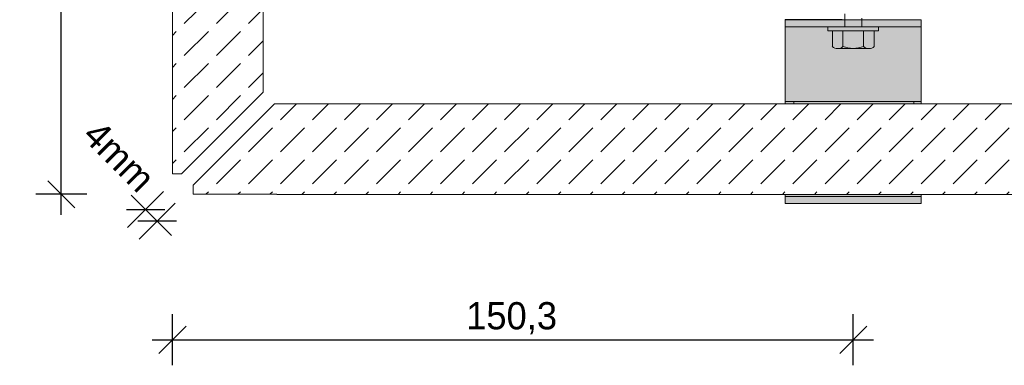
# Model space of a CAD drawing. Extents: x -106507 to -42801, y 48734 to 74234.
# Tile 38 of 69: x -51699 to -49526, y 59704 to 60466. Entities that reach past the tile are written whole.
import ezdxf

# ---------------------------------------------------------------- set-up
doc = ezdxf.new("R2010")
doc.units = 0
doc.header["$MEASUREMENT"] = 0
for name, color, linetype, lineweight, true_color in [('2D Drafting - General_Pen_No__102', 7, 'Continuous', 13, 0xcccccc), ('2D Drafting - General_Pen_No__2', 7, 'Continuous', 15, 0x7f7f7f), ('2D Drafting - General_Pen_No__61', 7, 'Continuous', 20, 0x6a6a6a), ('2D Drafting - General_Pen_No__81', 7, 'Continuous', 20, 0x6a6a6a), ('Wymiarowanie_Pen_No__5', 7, 'Continuous', 25, 0x40a5ff)]:
    doc.layers.add(name, color=color, linetype=linetype, lineweight=lineweight, true_color=true_color)
doc.layers.add('Wymiarowanie', color=7, linetype='Continuous')
doc.styles.add('GENERATED_STYLE_1', font='kartika.ttf')
doc.dimstyles.new('GENERATED_STYLE__1', dxfattribs={"dimtxt": 60.000002, "dimasz": 57, "dimexe": 0.18, "dimexo": 0, "dimgap": 0.09, "dimtad": 1, "dimdec": 1, "dimlfac": 0.1, "dimzin": 0, "dimdsep": 46, "dimtxsty": 'GENERATED_STYLE_1', "dimblk": 'ARROWHEAD_6', "dimblk1": 'ARROWHEAD_6', "dimblk2": 'ARROWHEAD_6', "dimcen": 0.09, "dimclrd": 256, "dimclre": 256, "dimclrt": 256, "dimadec": 0, "dimazin": 0, "dimtfac": 1, "dimtdec": 4, "dimtmove": 0, "dimatfit": 3, "dimfxl": 0, "dimtolj": 1, "dimtzin": 0, "dimarcsym": 0})
doc.dimstyles.new('GENERATED_STYLE__2', dxfattribs={"dimtxt": 60.000002, "dimasz": 57, "dimexe": 0.18, "dimexo": 0, "dimgap": 0.09, "dimtad": 1, "dimtih": 1, "dimtoh": 1, "dimdec": 1, "dimlfac": 0.1, "dimzin": 0, "dimdsep": 46, "dimtxsty": 'GENERATED_STYLE_1', "dimblk": 'ARROWHEAD_6', "dimblk1": 'ARROWHEAD_6', "dimblk2": 'ARROWHEAD_6', "dimcen": 0.09, "dimclrd": 256, "dimclre": 256, "dimclrt": 256, "dimadec": 0, "dimazin": 0, "dimtfac": 1, "dimtdec": 4, "dimtmove": 0, "dimatfit": 3, "dimfxl": 0, "dimtolj": 1, "dimtzin": 0, "dimarcsym": 0})
pattern_1 = [(45, (0, 0), (-70.71068, 70.71068), [75, -25]), (45, (7e-15, 70.71), (-70.71068, 70.71068), [75, -25])]

# ---------------------------------------------------------------- blocks, each defined once
blk = doc.blocks.new('*X26')
at = {"layer": '2D Drafting - General_Pen_No__61', "linetype": 'Continuous'}
blk.add_line((-49924.1, 60465.8), (-49927.7, 60466.6), dxfattribs=at)
blk = doc.blocks.new('Fill_13')
at = {"layer": '2D Drafting - General_Pen_No__2', "linetype": 'Continuous'}
for p, q in [((-50009.3, 60466.6), (-50009.3, 60465.8)), ((-49883.6, 60466.6), (-50009.3, 60466.6)), ((-50009.3, 60465.8), (-49882.6, 60465.8)), ((-49882.6, 60465.8), (-49883.6, 60466.6))]:
    blk.add_line(p, q, dxfattribs=at)
at = {"layer": '2D Drafting - General_Pen_No__61', "linetype": 'Continuous'}
blk.add_blockref('*X26', (0, 0), dxfattribs=at)
blk = doc.blocks.new('*D77')
at = {"layer": 'Wymiarowanie_Pen_No__5', "linetype": 'Continuous'}
for p, q in [((-51461.1, 60007.5), (-51381.5, 60087)), ((-51453.1, 60079.1), (-51421.3, 60047.3)), ((-51435.5, 59981.9), (-51356, 60061.5)), ((-51463.7, 60047.3), (-51378.9, 60047.3)), ((-51421.3, 60047.3), (-51395.7, 60021.7)), ((-51353.3, 60021.7), (-51438.2, 60021.7)), ((-51395.7, 60021.7), (-51363.9, 59989.9))]:
    blk.add_line(p, q, dxfattribs=at)
at = {"layer": 'Wymiarowanie_Pen_No__5', "insert": (-51563.7, 60206.7), "char_height": 60, "attachment_point": 7, "rotation": 315, "style": 'GENERATED_STYLE_1'}
blk.add_mtext('{4mm}', dxfattribs=at)
blk = doc.blocks.new('ARROWHEAD_6')
at = {"color": 0, "linetype": 'Continuous', "lineweight": 0}
for p, q in [((-0.5, -0.5), (0.5, 0.5)), ((0, 0), (-1, 0))]:
    blk.add_line(p, q, dxfattribs=at)
blk = doc.blocks.new('*D78')
at = {"layer": 'Wymiarowanie_Pen_No__5', "linetype": 'Continuous'}
for p, q in [((-51362.1, 59703.7), (-51362.1, 59816.2)), ((-49859.3, 59703.7), (-49859.3, 59816.2)), ((-51332.1, 59789.9), (-51392.1, 59729.9)), ((-49889.3, 59729.9), (-49829.3, 59789.9)), ((-51407.1, 59759.9), (-51362.1, 59759.9)), ((-51362.1, 59759.9), (-49859.3, 59759.9)), ((-49859.3, 59759.9), (-49814.3, 59759.9))]:
    blk.add_line(p, q, dxfattribs=at)
at = {"layer": 'Wymiarowanie_Pen_No__5', "insert": (-50713.9, 59771.9), "char_height": 60, "attachment_point": 7, "style": 'GENERATED_STYLE_1'}
blk.add_mtext('{150,3}', dxfattribs=at)
blk = doc.blocks.new('*D79')
at = {"layer": 'Wymiarowanie_Pen_No__5', "linetype": 'Continuous'}
for p, q in [((-51607.4, 61583.7), (-51607.4, 61628.7)), ((-51577.4, 61553.7), (-51637.4, 61613.7)), ((-51551.2, 61583.7), (-51663.7, 61583.7)), ((-51607.4, 60080.9), (-51607.4, 61583.7)), ((-51637.4, 60110.9), (-51577.4, 60050.9)), ((-51551.2, 60080.9), (-51663.7, 60080.9)), ((-51607.4, 60035.9), (-51607.4, 60080.9))]:
    blk.add_line(p, q, dxfattribs=at)
at = {"layer": 'Wymiarowanie_Pen_No__5', "insert": (-51619.4, 60729.1), "char_height": 60, "attachment_point": 7, "rotation": 90, "style": 'GENERATED_STYLE_1'}
blk.add_mtext('{150,3}', dxfattribs=at)

msp = doc.modelspace()

# ---------------------------------------------------------------- hatches: boundary and pattern name
at = {"layer": '2D Drafting - General_Pen_No__102', "linetype": 'Continuous'}
for points in [[(-49709.29, 60450.76), (-50009.29, 60450.76), (-50009.29, 60465.76), (-49709.29, 60465.76)], [(-50009.29, 60285.76), (-50009.29, 60450.76), (-49709.29, 60450.76), (-49709.29, 60285.76)], [(-49709.29, 60285.76), (-49709.29, 60280.85), (-50009.29, 60280.85), (-50009.29, 60285.76)], [(-50009.29, 60075.76), (-50009.29, 60080.85), (-49709.29, 60080.85), (-49709.29, 60075.76)], [(-50009.29, 60060.76), (-50009.29, 60075.76), (-49709.29, 60075.76), (-49709.29, 60060.76)]]:
    msp.add_hatch(color=256, dxfattribs=at).paths.add_polyline_path(points, flags=0)
at = {"layer": '2D Drafting - General_Pen_No__81', "linetype": 'Continuous'}
h = msp.add_hatch(dxfattribs=at)
h.set_pattern_fill('Beton', color=256, style=0, pattern_type=2)
h.set_pattern_definition(pattern_1)
h.paths.add_polyline_path([(-51362.15, 63244.64), (-51362.15, 60311.39), (-51362.06, 60311.39), (-51362.06, 60126.48), (-51342.06, 60126.48), (-51162.15, 60306.39), (-51162.15, 63244.64)], flags=0)
h = msp.add_hatch(dxfattribs=at)
h.set_pattern_fill('Beton', color=256, style=0, pattern_type=2)
h.set_pattern_definition(pattern_1)
h.paths.add_polyline_path([(-48198.36, 60080.85), (-51131.6, 60080.85), (-51131.6, 60080.93), (-51316.51, 60080.93), (-51316.51, 60100.93), (-51136.6, 60280.85), (-48198.36, 60280.85)], flags=0)
msp.add_hatch(color=256, dxfattribs=at).paths.add_polyline_path([(-49725.3, 60280.85), (-49725.3, 60285.76), (-49990.52, 60285.76), (-49990.52, 60280.85)], flags=0)
msp.add_hatch(color=256, dxfattribs=at).paths.add_polyline_path([(-49725.3, 60280.85), (-49725.3, 60285.76), (-49990.52, 60285.76), (-49990.52, 60280.85)], flags=0)

# ---------------------------------------------------------------- linework, layer by layer
at = {"layer": '2D Drafting - General_Pen_No__2', "linetype": 'Continuous'}
for p, q in [((-50009.29, 60465.76), (-49709.29, 60465.76)), ((-50009.29, 60450.76), (-50009.29, 60465.76)), ((-50009.29, 60465.76), (-50009.29, 60285.76)), ((-49877.93, 60450.76), (-49877.93, 60479.28)), ((-49840.65, 60450.76), (-49840.65, 60469.29)), ((-49709.29, 60465.76), (-49709.29, 60450.76)), ((-49709.29, 60465.76), (-49709.29, 60285.76)), ((-50009.29, 60450.76), (-49709.29, 60450.76)), ((-49915.21, 60441.44), (-49915.21, 60450.76)), ((-49915.21, 60450.76), (-49859.29, 60450.76)), ((-49859.29, 60441.44), (-49915.21, 60441.44)), ((-49905.5, 60407.27), (-49905.5, 60441.44)), ((-49882.2, 60407.27), (-49882.2, 60441.44)), ((-49803.37, 60450.76), (-49859.29, 60450.76)), ((-49859.29, 60441.44), (-49803.37, 60441.44)), ((-49836.38, 60407.27), (-49836.38, 60441.44)), ((-49813.08, 60407.27), (-49813.08, 60441.44)), ((-49803.37, 60441.44), (-49803.37, 60450.76)), ((-49824.73, 60402.38), (-49893.85, 60402.38)), ((-49709.29, 60285.76), (-50009.29, 60285.76)), ((-50009.29, 60280.85), (-50009.29, 60285.76)), ((-49709.29, 60280.85), (-49709.29, 60285.76)), ((-50009.29, 60060.76), (-50009.29, 60080.85)), ((-49709.29, 60075.76), (-50009.29, 60075.76)), ((-49709.29, 60060.76), (-49709.29, 60080.85)), ((-49709.29, 60060.76), (-50009.29, 60060.76))]:
    msp.add_line(p, q, dxfattribs=at)
at = {"layer": '2D Drafting - General_Pen_No__2', "linetype": 'Continuous', "flags": 128}
for points in [[(-51362.15, 63244.64), (-51362.15, 60311.39), (-51362.06, 60311.39), (-51362.06, 60126.48), (-51342.06, 60126.48), (-51162.15, 60306.39), (-51162.15, 63244.64)], [(-49709.29, 60450.76), (-50009.29, 60450.76), (-50009.29, 60465.76), (-49709.29, 60465.76)], [(-50009.29, 60285.76), (-50009.29, 60450.76), (-49709.29, 60450.76), (-49709.29, 60285.76)], [(-48198.36, 60080.85), (-51131.6, 60080.85), (-51131.6, 60080.93), (-51316.51, 60080.93), (-51316.51, 60100.93), (-51136.6, 60280.85), (-48198.36, 60280.85)], [(-49709.29, 60285.76), (-49709.29, 60280.85), (-50009.29, 60280.85), (-50009.29, 60285.76)], [(-49725.3, 60280.85), (-49725.3, 60285.76), (-49990.52, 60285.76), (-49990.52, 60280.85)], [(-49725.3, 60280.85), (-49725.3, 60285.76), (-49990.52, 60285.76), (-49990.52, 60280.85)], [(-50009.29, 60075.76), (-50009.29, 60080.85), (-49709.29, 60080.85), (-49709.29, 60075.76)], [(-50009.29, 60060.76), (-50009.29, 60075.76), (-49709.29, 60075.76), (-49709.29, 60060.76)]]:
    msp.add_lwpolyline(points, close=True, dxfattribs=at)
at = {"layer": '2D Drafting - General_Pen_No__2', "linetype": 'Continuous'}
for centre, radius, start, end in [((-49893.85, 60418.71), 16.33, 224.47805, 315.52195), ((-49859.29, 60466.57), 63.58, 248.87798, 270), ((-49859.29, 60466.57), 63.58, 270, 291.12202), ((-49824.73, 60418.71), 16.33, 224.47805, 315.52195)]:
    msp.add_arc(centre, radius, start, end, dxfattribs=at)

# ---------------------------------------------------------------- block references
at = {"layer": '2D Drafting - General_Pen_No__61', "linetype": 'Continuous'}
msp.add_blockref('Fill_13', (0, 0), dxfattribs=at)

# ---------------------------------------------------------------- dimensions: what is measured, and where the dimension line sits
at = {"layer": 'Wymiarowanie', "color": 161, "linetype": 'Continuous', "lineweight": 25, "true_color": 0x40a5ff}
dim = msp.add_linear_dim(base=(-51607.44, 60080.93), p1=(-51316.51, 60080.93), p2=(-51367.23, 61583.7), angle=90, dimstyle='GENERATED_STYLE__1', dxfattribs=at)
dim.commit()
dim.dimension.update_dxf_attribs({"geometry": '*D79', "text_midpoint": (-51649.44, 60831.7)})
dim = msp.add_linear_dim(base=(-51421.28, 60047.26), p1=(-51342.06, 60126.48), p2=(-51316.51, 60100.93), angle=315, text='4mm', dimstyle='GENERATED_STYLE__1', dxfattribs=at)
dim.commit()
dim.dimension.update_dxf_attribs({"geometry": '*D77', "text_midpoint": (-51477.94, 60163.31)})
dim = msp.add_linear_dim(base=(-51362.06, 59759.95), p1=(-51362.06, 60126.48), p2=(-49859.29, 60075.76), dimstyle='GENERATED_STYLE__2', dxfattribs=at)
dim.commit()
dim.dimension.update_dxf_attribs({"geometry": '*D78', "text_midpoint": (-50611.29, 59801.95)})

doc.saveas('drawing.dxf')
